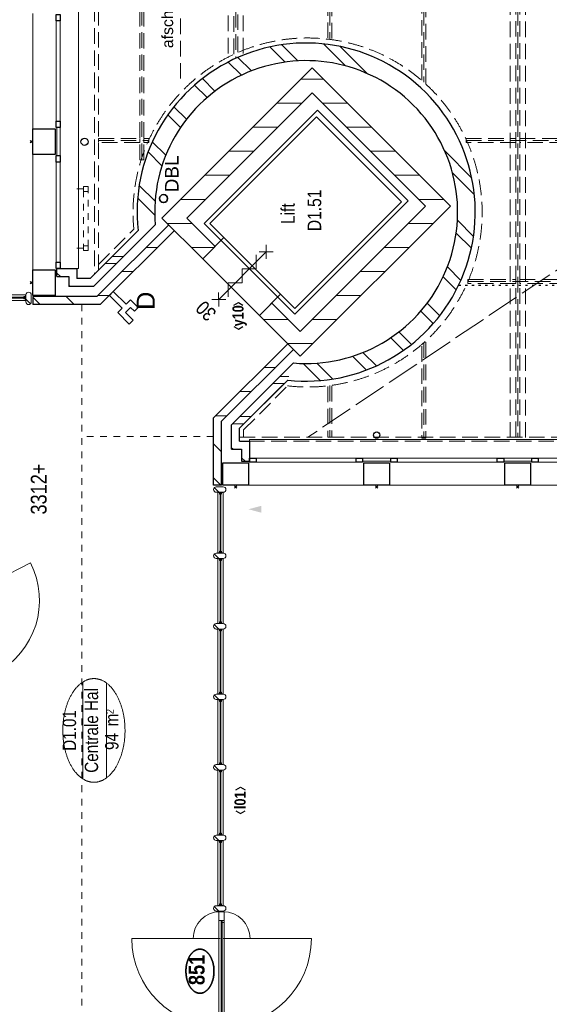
# Model space of a CAD drawing. Header units: millimetres. Extents: x 164327 to 368283, y 131426 to 274001.
# Tile 70 of 160: x 329553 to 336161, y 179595 to 191884. Entities that reach past the tile are written whole.
import ezdxf
from ezdxf.enums import TextEntityAlignment as Align

# ---------------------------------------------------------------- set-up
doc = ezdxf.new("R2010")
doc.units = ezdxf.units.MM
doc.header["$LTSCALE"] = 400
doc.header["$PDMODE"] = 3
doc.header["$PDSIZE"] = 15
for name, pattern in [('STYLE_01', [0.416641, 0.208282, -0.208359]), ('STYLE_02', [0.694427, 0.486069, -0.208359]), ('STYLE_03', [1.25, 1.041641, -0.208359]), ('STYLE_05', [0.208282, 0.069427, -0.138855])]:
    doc.linetypes.add(name, pattern=pattern)
for name, color, linetype, lineweight in [('BA-blusmiddelen', 7, 'Continuous', 15), ('BA-Brandveiligheid', 7, 'Continuous', 15), ('Buitenkozijnen', 140, 'Continuous', 15), ('Detailaanduiding', 5, 'Continuous', 70), ('Kozijnmerken', 43, 'Continuous', 9), ('mat-baksteen', 5, 'Continuous', 25), ('mat-beton (ihwg)', 5, 'Continuous', 25), ('mat-glas-hor', 5, 'Continuous', 15), ('mat-kalkzandsteen', 5, 'Continuous', 25), ('mat-naaldhout', 140, 'Continuous', 15), ('None', 7, 'Continuous', 9), ('Ruimtenummers', 5, 'Continuous', 25), ('Tekst', 140, 'Continuous', 15)]:
    doc.layers.add(name, color=color, linetype=linetype, lineweight=lineweight)
doc.styles.add('Arial', font='arial.ttf', dxfattribs={"height": 211.666667})
doc.styles.add('Arial Narrow', font='ARIALN.TTF', dxfattribs={"height": 222.25})
doc.styles.add('Arial Narrow (bold)', font='ARIALNB.TTF', dxfattribs={"height": 172.861111})
doc.styles.get("Standard").update_dxf_attribs({"font": 'arial.ttf'})

# ---------------------------------------------------------------- blocks, each defined once
blk = doc.blocks.new('*X667')
at = {"layer": 'None', "lineweight": 5}
blk.add_line((-9957, -7128), (-9917, -7088), dxfattribs=at)
blk = doc.blocks.new('*U668')
at = {"layer": 'mat-glas-hor', "color": 140, "lineweight": 15}
blk.add_lwpolyline([(-8705, -7089), (-9905, -7089), (-9905, -7101), (-8705, -7101)], close=True, dxfattribs=at)
at = {"layer": 'mat-naaldhout', "color": 140, "linetype": 'Continuous', "lineweight": 15}
for points in [[(-9917, -7103), (-9892, -7103), (-9892, -7128), (-10026, -7128), (-10026, -7061), (-9917, -7061)], [(-8700, -7103), (-8725, -7103), (-8725, -7128), (-8591, -7128), (-8591, -7061), (-8700, -7061)]]:
    blk.add_lwpolyline(points, close=True, dxfattribs=at)
at = {"layer": 'None', "color": 43, "linetype": 'Continuous', "lineweight": 9}
for p, q in [((-8926, -5975), (-8926, -7075)), ((-8926, -8215), (-8926, -7115))]:
    blk.add_line(p, q, dxfattribs=at)
at = {"layer": 'None', "color": 8, "lineweight": 5}
blk.add_lwpolyline([(-10026, -7128), (-10026, -7061), (-8700, -7061), (-8700, -7128)], close=True, dxfattribs=at)
at = {"layer": 'None', "color": 43, "linetype": 'Continuous', "lineweight": 9}
for centre, radius, start, end in [((-8926, -7075), 1100, 90, 180), ((-8926, -7075), 335, 0, 90), ((-8926, -7115), 1100, 180, 270), ((-8926, -7115), 335, 270, 0)]:
    blk.add_arc(centre, radius, start, end, dxfattribs=at)
at = {"layer": 'mat-naaldhout', "color": 140}
blk.add_blockref('*X667', (0, 0), dxfattribs=at)
blk = doc.blocks.new('*X192')
at = {"layer": 'None', "lineweight": 5}
blk.add_line((-24, -24), (34, 34), dxfattribs=at)
blk = doc.blocks.new('houten stijl 67 x 114')
at = {"layer": 'mat-naaldhout', "color": 140, "linetype": 'Continuous', "lineweight": 15, "flags": 128}
blk.add_lwpolyline([(33.5, 0), (33.5, 0, -0.4142136), (0, -33.5), (0, -33.5, -0.4142136), (-33.5, 0), (-33.5, 88), (-33.5, 88, -0.4142136), (0, 121.5), (0, 121.5, -0.4142136), (33.5, 88)], format="xyb", close=True, dxfattribs=at)
at = {"layer": 'mat-naaldhout', "color": 140}
blk.add_blockref('*X192', (0, 0), dxfattribs=at)
blk = doc.blocks.new('binnenpui 880 h.o.h.')
at = {"layer": 'mat-glas-hor', "color": 8, "lineweight": 5}
blk.add_lwpolyline([(18, -34), (88, -34), (88, -846), (18, -846)], close=True, dxfattribs=at)
at = {"layer": 'mat-glas-hor', "color": 140, "lineweight": 15}
blk.add_lwpolyline([(48, -40), (58, -40), (58, -840), (48, -840)], close=True, dxfattribs=at)
at = {"layer": 'mat-naaldhout', "color": 140, "linetype": 'Continuous', "lineweight": 15, "flags": 128}
for points in [[(43, -34), (18, -34), (18, -34, 0.414214), (20, -36), (36, -36, -0.414214), (40, -40), (40, -56, 0.414214), (42, -58), (43, -58)], [(63, -34), (88, -34), (88, -34, -0.414214), (86, -36), (70, -36, 0.414214), (66, -40), (66, -56, -0.414214), (64, -58), (63, -58)], [(43, -846), (18, -846), (18, -846, -0.414214), (20, -844), (36, -844, 0.414214), (40, -840), (40, -824, -0.414214), (42, -822), (43, -822)], [(63, -846), (88, -846), (88, -846, 0.414214), (86, -844), (70, -844, -0.414214), (66, -840), (66, -824, 0.414214), (64, -822), (63, -822)]]:
    blk.add_lwpolyline(points, format="xyb", close=True, dxfattribs=at)
at = {"layer": 'None', "color": 7, "rotation": 270}
for p in [(0, 0), (0, -880)]:
    blk.add_blockref('houten stijl 67 x 114', p, dxfattribs=at)
blk = doc.blocks.new('*U669')
at = {"layer": 'mat-glas-hor', "color": 8, "lineweight": 5}
blk.add_lwpolyline([(-3356, -7046), (-3356, -7116), (-4115, -7116), (-4115, -7046)], close=True, dxfattribs=at)
at = {"layer": 'mat-glas-hor', "color": 140, "lineweight": 15}
blk.add_lwpolyline([(-3362, -7076), (-3362, -7086), (-4109, -7086), (-4109, -7076)], close=True, dxfattribs=at)
at = {"layer": 'mat-naaldhout', "color": 140, "linetype": 'Continuous', "lineweight": 15, "flags": 128}
for points in [[(-4115, -7071), (-4115, -7046), (-4114, -7046, -0.414214), (-4112, -7048), (-4112, -7065, 0.414214), (-4109, -7068), (-4092, -7068, -0.414214), (-4090, -7070), (-4090, -7071)], [(-4115, -7092), (-4115, -7117), (-4114, -7117, 0.414214), (-4112, -7115), (-4112, -7098, -0.414214), (-4109, -7095), (-4092, -7095, 0.414214), (-4090, -7093), (-4090, -7092)], [(-3356, -7071), (-3356, -7046), (-3357, -7046, 0.414214), (-3359, -7048), (-3359, -7065, -0.414214), (-3362, -7068), (-3379, -7068, 0.414214), (-3381, -7070), (-3381, -7071)], [(-3356, -7092), (-3356, -7117), (-3357, -7117, -0.414214), (-3359, -7115), (-3359, -7098, 0.414214), (-3362, -7095), (-3379, -7095, -0.414214), (-3381, -7093), (-3381, -7092)]]:
    blk.add_lwpolyline(points, format="xyb", close=True, dxfattribs=at)
at = {"layer": 'None', "color": 7, "rotation": 180}
for p in [(-4149, -7028), (-3322, -7028)]:
    blk.add_blockref('houten stijl 67 x 114', p, dxfattribs=at)
blk = doc.blocks.new('*U670')
at = {"layer": 'mat-glas-hor', "color": 8, "lineweight": 5}
blk.add_lwpolyline([(-10101, -7046), (-10101, -7116), (-10682, -7116), (-10682, -7046)], close=True, dxfattribs=at)
at = {"layer": 'mat-glas-hor', "color": 140, "lineweight": 15}
blk.add_lwpolyline([(-10107, -7076), (-10107, -7086), (-10675, -7086), (-10675, -7076)], close=True, dxfattribs=at)
at = {"layer": 'mat-naaldhout', "color": 140, "linetype": 'Continuous', "lineweight": 15, "flags": 128}
for points in [[(-10682, -7071), (-10682, -7046), (-10681, -7046, -0.414214), (-10679, -7048), (-10679, -7065, 0.414214), (-10675, -7068), (-10659, -7068, -0.414214), (-10657, -7070), (-10657, -7071)], [(-10682, -7092), (-10682, -7117), (-10681, -7117, 0.414214), (-10679, -7115), (-10679, -7098, -0.414214), (-10675, -7095), (-10659, -7095, 0.414214), (-10657, -7093), (-10657, -7092)], [(-10101, -7071), (-10101, -7046), (-10102, -7046, 0.414214), (-10104, -7048), (-10104, -7065, -0.414214), (-10107, -7068), (-10124, -7068, 0.414214), (-10126, -7070), (-10126, -7071)], [(-10101, -7092), (-10101, -7117), (-10102, -7117, -0.414214), (-10104, -7115), (-10104, -7098, 0.414214), (-10107, -7095), (-10124, -7095, -0.414214), (-10126, -7093), (-10126, -7092)]]:
    blk.add_lwpolyline(points, format="xyb", close=True, dxfattribs=at)
at = {"layer": 'None', "color": 7, "rotation": 180}
for p in [(-10715, -7028), (-10067, -7028)]:
    blk.add_blockref('houten stijl 67 x 114', p, dxfattribs=at)
blk = doc.blocks.new('*U671')
at = {"layer": 'None', "color": 7}
for name in ['*U668', '*U670', '*U669']:
    blk.add_blockref(name, (0, 0), dxfattribs=at)
at = {"layer": 'None', "color": 7, "rotation": 270}
for p in [(-7669, -7028), (-6789, -7028), (-5909, -7028), (-5029, -7028), (-4149, -7028)]:
    blk.add_blockref('binnenpui 880 h.o.h.', p, dxfattribs=at)
blk = doc.blocks.new('*X818')
at = {"layer": 'None', "lineweight": 5}
blk.add_line((-922, 1906), (-880, 1948), dxfattribs=at)
blk = doc.blocks.new('*U819')
at = {"layer": 'mat-glas-hor', "color": 140, "lineweight": 15}
blk.add_lwpolyline([(-920, 694), (-920, 1894), (-908, 1894), (-908, 694)], close=True, dxfattribs=at)
at = {"layer": 'mat-naaldhout', "color": 140, "linetype": 'Continuous', "lineweight": 15}
for points in [[(-905, 1906), (-905, 1881), (-880, 1881), (-880, 2015), (-947, 2015), (-947, 1906)], [(-905, 689), (-905, 714), (-880, 714), (-880, 580), (-947, 580), (-947, 689)]]:
    blk.add_lwpolyline(points, close=True, dxfattribs=at)
at = {"layer": 'None', "color": 43, "linetype": 'Continuous', "lineweight": 9}
for p, q in [((-2034, 915), (-934, 915)), ((206, 915), (-894, 915))]:
    blk.add_line(p, q, dxfattribs=at)
at = {"layer": 'None', "color": 8, "lineweight": 5}
blk.add_lwpolyline([(-880, 2015), (-947, 2015), (-947, 689), (-880, 689)], close=True, dxfattribs=at)
at = {"layer": 'None', "color": 43, "linetype": 'Continuous', "lineweight": 9}
for centre, radius, start, end in [((-934, 915), 1100, 90, 180), ((-894, 915), 1100, 0, 90), ((-934, 915), 335, 180, 270), ((-894, 915), 335, 270, 0)]:
    blk.add_arc(centre, radius, start, end, dxfattribs=at)
at = {"layer": 'mat-naaldhout', "color": 140}
blk.add_blockref('*X818', (0, 0), dxfattribs=at)
blk = doc.blocks.new('*U820')
at = {"layer": 'mat-glas-hor', "color": 8, "lineweight": 5}
blk.add_lwpolyline([(-962, 2093), (-892, 2093), (-892, 2713), (-962, 2713)], close=True, dxfattribs=at)
at = {"layer": 'mat-glas-hor', "color": 140, "lineweight": 15}
blk.add_lwpolyline([(-932, 2100), (-922, 2100), (-922, 2706), (-932, 2706)], close=True, dxfattribs=at)
at = {"layer": 'mat-naaldhout', "color": 140, "linetype": 'Continuous', "lineweight": 15, "flags": 128}
for points in [[(-938, 2713), (-963, 2713), (-963, 2712, 0.414214), (-961, 2710), (-944, 2710, -0.414214), (-941, 2706), (-941, 2690, 0.414214), (-939, 2688), (-938, 2688)], [(-917, 2713), (-892, 2713), (-892, 2712, -0.414214), (-894, 2710), (-911, 2710, 0.414214), (-914, 2706), (-914, 2690, -0.414214), (-916, 2688), (-917, 2688)], [(-938, 2093), (-963, 2093), (-963, 2094, -0.414214), (-961, 2096), (-944, 2096, 0.414214), (-941, 2100), (-941, 2116, -0.414214), (-939, 2118), (-938, 2118)], [(-917, 2093), (-892, 2093), (-892, 2094, 0.414214), (-894, 2096), (-911, 2096, -0.414214), (-914, 2100), (-914, 2116, 0.414214), (-916, 2118), (-917, 2118)]]:
    blk.add_lwpolyline(points, format="xyb", close=True, dxfattribs=at)
at = {"layer": 'None', "color": 7, "xscale": -1, "rotation": 270}
for p in [(-980, 2746), (-980, 2060)]:
    blk.add_blockref('houten stijl 67 x 114', p, dxfattribs=at)
blk = doc.blocks.new('*U821')
at = {"layer": 'mat-glas-hor', "color": 8, "lineweight": 5}
blk.add_lwpolyline([(-962, -4653), (-892, -4653), (-892, -3894), (-962, -3894)], close=True, dxfattribs=at)
at = {"layer": 'mat-glas-hor', "color": 140, "lineweight": 15}
blk.add_lwpolyline([(-932, -4647), (-922, -4647), (-922, -3900), (-932, -3900)], close=True, dxfattribs=at)
at = {"layer": 'mat-naaldhout', "color": 140, "linetype": 'Continuous', "lineweight": 15, "flags": 128}
for points in [[(-938, -3894), (-963, -3894), (-963, -3895, 0.414214), (-961, -3897), (-944, -3897, -0.414214), (-941, -3900), (-941, -3917, 0.414214), (-939, -3919), (-938, -3919)], [(-917, -3894), (-892, -3894), (-892, -3895, -0.414214), (-894, -3897), (-911, -3897, 0.414214), (-914, -3900), (-914, -3917, -0.414214), (-916, -3919), (-917, -3919)], [(-938, -4653), (-963, -4653), (-963, -4652, -0.414214), (-961, -4650), (-944, -4650, 0.414214), (-941, -4647), (-941, -4630, -0.414214), (-939, -4628), (-938, -4628)], [(-917, -4653), (-892, -4653), (-892, -4652, 0.414214), (-894, -4650), (-911, -4650, -0.414214), (-914, -4647), (-914, -4630, 0.414214), (-916, -4628), (-917, -4628)]]:
    blk.add_lwpolyline(points, format="xyb", close=True, dxfattribs=at)
at = {"layer": 'None', "color": 7, "xscale": -1, "rotation": 270}
for p in [(-980, -3860), (-980, -4687)]:
    blk.add_blockref('houten stijl 67 x 114', p, dxfattribs=at)
blk = doc.blocks.new('*U822')
at = {"layer": 'None', "color": 7}
for name in ['*U820', '*U819', '*U821']:
    blk.add_blockref(name, (0, 0), dxfattribs=at)
at = {"layer": 'None', "color": 7, "xscale": -1, "rotation": 180}
for p in [(-980, -340), (-980, -1220), (-980, -2100), (-980, -2980), (-980, -3860)]:
    blk.add_blockref('binnenpui 880 h.o.h.', p, dxfattribs=at)
blk = doc.blocks.new('*U851')
at = {"layer": 'None', "color": 43, "linetype": 'STYLE_02', "lineweight": 9}
blk.add_line((1807, -6582), (4911, -6582), dxfattribs=at)
at = {"layer": 'None', "color": 43, "lineweight": 9}
for q in [(4752, -6539), (4752, -6624)]:
    blk.add_line((4911, -6582), q, dxfattribs=at)
at = {"layer": 'None', "color": 43, "insert": (2187, -6349), "char_height": 141.1, "attachment_point": 1, "style": 'Arial'}
blk.add_mtext('afschot', dxfattribs=at)
blk = doc.blocks.new('*U854')
at = {"layer": 'None', "color": 43, "linetype": 'STYLE_02', "lineweight": 9}
for p, q in [((-513, -5558), (-72, -6000)), ((-2669, -7370), (-2576, -7370)), ((-2576, -7370), (-2027, -7919))]:
    blk.add_line(p, q, dxfattribs=at)
blk.add_arc((136, -8168), 2178, 173.4354, 95.4977, dxfattribs=at)
blk = doc.blocks.new('*U855')
at = {"layer": 'None', "color": 140, "linetype": 'STYLE_02', "lineweight": 15}
for p, q in [((1036, -5558), (1036, -6185)), ((6276, -6098), (792, -6098)), ((2121, -7175), (6276, -7175)), ((6251, -7271), (2059, -7271)), ((2121, -7365), (6276, -7365)), ((-2024, -8445), (-2674, -8445)), ((6276, -8445), (2297, -8445)), ((-1485, -9618), (-2674, -9618)), ((6276, -9618), (1762, -9618)), ((-724, -10169), (-724, -27575)), ((1036, -10145), (1036, -21322)), ((-2674, -10695), (6276, -10695)), ((6276, -10791), (-2669, -10791)), ((-2674, -10885), (6276, -10885))]:
    blk.add_line(p, q, dxfattribs=at)
at = {"layer": 'None', "color": 43, "linetype": 'STYLE_02', "lineweight": 9}
for p, q in [((792, -6073), (6276, -6073)), ((792, -6123), (792, -6073)), ((792, -6123), (6276, -6123)), ((2113, -7246), (6276, -7246)), ((2136, -7296), (6276, -7296)), ((-2669, -8419), (-2669, -8469)), ((-2035, -8420), (-2669, -8419)), ((-2028, -8470), (-2669, -8469)), ((2307, -8469), (6276, -8469)), ((2314, -8419), (6276, -8419)), ((-2682, -9592), (-2682, -9642)), ((-1532, -9592), (-2682, -9592)), ((-1484, -9642), (-2682, -9642)), ((1740, -9643), (6276, -9642)), ((1788, -9593), (6276, -9592)), ((-2669, -10765), (6276, -10765)), ((-2669, -10815), (-2669, -10765)), ((-2669, -10815), (6276, -10815))]:
    blk.add_line(p, q, dxfattribs=at)
at = {"layer": 'None', "color": 140, "linetype": 'STYLE_03', "lineweight": 15}
blk.add_line((6326, -21570), (-2669, -8170), dxfattribs=at)
at = {"layer": 'None', "color": 43, "linetype": 'STYLE_02', "lineweight": 9}
for points in [[(6326, -5508), (-634, -5508), (-584, -5558), (6326, -5558)], [(1011, -5558), (1061, -5558), (1061, -6073), (1011, -6073)], [(1011, -6123), (1061, -6123), (1061, -6185), (1011, -6185)], [(-2719, -7320), (-2669, -7320), (-2669, -27630), (-2719, -27630)], [(-749, -10169), (-699, -10169), (-699, -10765), (-749, -10765)], [(1011, -10145), (1061, -10145), (1061, -10765), (1011, -10765)], [(-749, -10815), (-699, -10815), (-699, -11938), (-749, -11938)], [(1011, -10815), (1061, -10815), (1061, -11938), (1011, -11938)]]:
    blk.add_lwpolyline(points, close=True, dxfattribs=at)
at = {"layer": 'None', "color": 7}
for name in ['*U854', '*U851']:
    blk.add_blockref(name, (0, 0), dxfattribs=at)
blk = doc.blocks.new('*X921')
at = {"layer": 'None', "lineweight": 9}
for p, q in [((1800, -8365), (1800, -8224)), ((1500, -8665), (1500, -8354)), ((1200, -8965), (1200, -8654)), ((900, -9265), (900, -8954)), ((600, -9565), (600, -9254)), ((300, -9865), (300, -9554))]:
    blk.add_line(p, q, dxfattribs=at)
blk = doc.blocks.new('*X922')
at = {"layer": 'None', "lineweight": 9}
for p, q in [((104, -6260), (317, -6047)), ((276, -6265), (474, -6066)), ((720, -6351), (893, -6178)), ((850, -6398), (1017, -6230)), ((1196, -6582), (1354, -6424)), ((1299, -6656), (1455, -6499)), ((1571, -6914), (1727, -6758)), ((1650, -7012), (1807, -6855)), ((1850, -7343), (2014, -7178)), ((1903, -7466), (2071, -7298)), ((2013, -7887), (2202, -7698)), ((2028, -8048), (2229, -7847)), ((-1962, -8326), (-1749, -8113)), ((-1943, -8483), (-1744, -8284)), ((1966, -8640), (2240, -8367)), ((1870, -8913), (2208, -8575)), ((-1831, -8902), (-1658, -8729)), ((-1779, -9026), (-1611, -8859)), ((-1585, -9363), (-1427, -9205)), ((-1510, -9464), (-1353, -9308)), ((-1251, -9736), (-1095, -9580)), ((-1154, -9816), (-997, -9659)), ((-831, -10023), (-666, -9859)), ((-711, -10080), (-543, -9912)), ((566, -10217), (904, -9879)), ((-311, -10211), (-122, -10022)), ((-162, -10238), (39, -10037)), ((358, -10249), (631, -9975))]:
    blk.add_line(p, q, dxfattribs=at)
blk = doc.blocks.new('*X923')
at = {"layer": 'None', "lineweight": 9}
for p, q in [((300, -6896), (300, -6585)), ((600, -7196), (600, -6885)), ((900, -7495), (900, -7184)), ((1200, -7795), (1200, -7484)), ((1500, -8095), (1500, -7784)), ((1800, -8224), (1800, -8084))]:
    blk.add_line(p, q, dxfattribs=at)
blk = doc.blocks.new('*X924')
at = {"layer": 'None', "lineweight": 9}
for p, q in [((-1500, -8234), (-1500, -8076)), ((-1200, -8534), (-1200, -8223)), ((-900, -8834), (-900, -8523)), ((-600, -9134), (-600, -8823)), ((-300, -9434), (-300, -9123)), ((0, -9734), (0, -9423))]:
    blk.add_line(p, q, dxfattribs=at)
blk = doc.blocks.new('*X925')
at = {"layer": 'None', "lineweight": 9}
for p, q in [((-1200, -7928), (-1200, -7617)), ((-1500, -8076), (-1500, -7917))]:
    blk.add_line(p, q, dxfattribs=at)
blk = doc.blocks.new('Gevelpui best 1410 beton (2D)')
at = {"layer": 'Buitenkozijnen', "lineweight": 15}
for p, q in [((-260, 0), (-260, -1410)), ((-260, 0), (-210, 0)), ((-210, 0), (-210, -1410)), ((-260, -1410), (-210, -1410))]:
    blk.add_line(p, q, dxfattribs=at)
at = {"layer": 'Buitenkozijnen', "color": 92, "lineweight": 25}
for points in [[(-260, 0), (-210, 0), (-210, -80), (-260, -80)], [(-260, -1330), (-210, -1330), (-210, -1410), (-260, -1410)]]:
    blk.add_lwpolyline(points, close=True, dxfattribs=at)
at = {"layer": 'None', "color": 43, "linetype": 'Continuous', "lineweight": 9}
blk.add_line((-550, 15), (-550, -1425), dxfattribs=at)
blk = doc.blocks.new('*X959')
at = {"layer": 'None', "lineweight": 9}
for p, q in [((-2500, -7376), (-2500, -7234)), ((-2412, -7464), (-2412, -7322)), ((-2000, -7876), (-2000, -7734)), ((-1912, -7934), (-1912, -7822))]:
    blk.add_line(p, q, dxfattribs=at)
blk = doc.blocks.new('*X960')
at = {"layer": 'None', "lineweight": 9}
blk.add_line((-2810, -7229), (-2801, -7220), dxfattribs=at)
blk = doc.blocks.new('*X961')
at = {"layer": 'None', "lineweight": 9}
blk.add_line((-2969, -7388), (-2926, -7345), dxfattribs=at)
blk = doc.blocks.new('*X962')
at = {"layer": 'None', "lineweight": 9}
blk.add_line((-2819, -7238), (-2810, -7229), dxfattribs=at)
blk = doc.blocks.new('*X963')
at = {"layer": 'None', "lineweight": 9}
for p, q in [((-2400, -7165), (-2400, -7023)), ((-2100, -7465), (-2100, -7323)), ((-1800, -7765), (-1800, -7623))]:
    blk.add_line(p, q, dxfattribs=at)
blk = doc.blocks.new('*X964')
at = {"layer": 'None', "lineweight": 9}
for p, q in [((-3269, -7087), (-3177, -6995)), ((-2852, -7095), (-2752, -6995))]:
    blk.add_line(p, q, dxfattribs=at)
blk = doc.blocks.new('*X965')
at = {"layer": 'None', "lineweight": 9}
for p, q in [((-500, -5784), (-500, -5642)), ((-412, -5872), (-412, -5730))]:
    blk.add_line(p, q, dxfattribs=at)
blk = doc.blocks.new('*X966')
at = {"layer": 'None', "lineweight": 9}
blk.add_line((-789, -5208), (-780, -5199), dxfattribs=at)
blk = doc.blocks.new('*X967')
at = {"layer": 'None', "lineweight": 9}
blk.add_line((-664, -5083), (-621, -5040), dxfattribs=at)
blk = doc.blocks.new('*X968')
at = {"layer": 'None', "lineweight": 9}
blk.add_line((-780, -5199), (-771, -5190), dxfattribs=at)
blk = doc.blocks.new('*X969')
at = {"layer": 'None', "lineweight": 9}
for p, q in [((-1014, -4832), (-922, -4740)), ((-1014, -5257), (-914, -5157))]:
    blk.add_line(p, q, dxfattribs=at)
blk = doc.blocks.new('*X988')
at = {"layer": 'None', "lineweight": 9}
for p, q in [((0, -6728), (0, -6417)), ((-300, -7002), (-300, -6717))]:
    blk.add_line(p, q, dxfattribs=at)
blk = doc.blocks.new('*X989')
at = {"layer": 'None', "lineweight": 9}
for p, q in [((-900, -5695), (-900, -5553)), ((-600, -5995), (-600, -5853)), ((-300, -6295), (-300, -6153))]:
    blk.add_line(p, q, dxfattribs=at)
blk = doc.blocks.new('*X1097')
at = {"layer": 'None', "lineweight": 5}
blk.add_line((-5639, -4225), (-5607, -4193), dxfattribs=at)
blk = doc.blocks.new('*U1098')
at = {"layer": 'mat-glas-hor', "color": 140, "lineweight": 15}
blk.add_lwpolyline([(-4812, -3832), (-5520, -4193), (-5526, -4182), (-4817, -3821)], close=True, dxfattribs=at)
at = {"layer": 'mat-naaldhout', "color": 140, "linetype": 'Continuous', "lineweight": 15}
for points in [[(-4814, -3817), (-4836, -3828), (-4848, -3806), (-4728, -3745), (-4698, -3805), (-4795, -3854)], [(-5537, -4185), (-5515, -4174), (-5526, -4152), (-5646, -4213), (-5615, -4272), (-5518, -4223)]]:
    blk.add_lwpolyline(points, close=True, dxfattribs=at)
at = {"layer": 'None', "color": 43, "linetype": 'Continuous', "lineweight": 9}
blk.add_line((-4236, -4711), (-4698, -3805), dxfattribs=at)
at = {"layer": 'None', "color": 8, "lineweight": 5}
blk.add_lwpolyline([(-5646, -4213), (-5615, -4272), (-4698, -3805), (-4728, -3745)], close=True, dxfattribs=at)
at = {"layer": 'None', "color": 43, "linetype": 'Continuous', "lineweight": 9}
blk.add_arc((-4704, -3793), 1030, 207.9688, 296.9993, dxfattribs=at)
at = {"layer": 'mat-naaldhout', "color": 140}
blk.add_blockref('*X1097', (0, 0), dxfattribs=at)
blk = doc.blocks.new('*U1099')
at = {"layer": 'None', "color": 7}
blk.add_blockref('*U1098', (0, 0), dxfattribs=at)
blk = doc.blocks.new('*U1100')
at = {"layer": 'None', "color": 7}
blk.add_blockref('*U1099', (0, 0), dxfattribs=at)
blk = doc.blocks.new('HWA')
at = {"layer": 'None', "color": 92, "linetype": 'Continuous', "lineweight": 25}
blk.add_circle((0, -74), 40, dxfattribs=at)
blk = doc.blocks.new('030min zelfsluitend Y')
at = {"layer": 'BA-Brandveiligheid', "color": 7, "linetype": 'Continuous', "lineweight": 15}
for p, q in [((-62, 480), (62, 357)), ((62, 480), (-62, 357)), ((-62, -480), (62, -357)), ((62, -480), (-62, -357))]:
    blk.add_line(p, q, dxfattribs=at)
at = {"layer": 'None', "color": 7, "linetype": 'Continuous', "lineweight": 15}
for p, q in [((0, -418), (0, 418)), ((62, 189), (-62, 312)), ((62, 189), (-62, 65)), ((62, -58), (-62, 65)), ((62, -58), (-62, -182)), ((62, -305), (-62, -182))]:
    blk.add_line(p, q, dxfattribs=at)
at = {"layer": 'BA-Brandveiligheid', "color": 43, "insert": (-103, 722), "char_height": 177.8, "attachment_point": 1, "style": 'Arial Narrow'}
blk.add_mtext('30', dxfattribs=at)
blk = doc.blocks.new('Kolom 280x320')
at = {"layer": 'mat-beton (ihwg)', "lineweight": 25}
blk.add_lwpolyline([(-300, 160), (-20, 160), (-20, -160), (-300, -160)], close=True, dxfattribs=at)
at = {"layer": 'None', "color": 92, "linetype": 'Continuous', "lineweight": 5}
blk.add_point((0, 0), dxfattribs=at)
blk = doc.blocks.new('Ruimtenummer UV 50')
at = {"layer": 'Ruimtenummers', "color": 8, "lineweight": 5}
for p, q in [((602, 157), (-602, 157)), ((595, -137), (-595, -137))]:
    blk.add_line(p, q, dxfattribs=at)
blk.add_open_spline([(-323, 354), (-173, 406), (173, 406), (323, 354), (473, 302), (560, 212), (647, 122), (647, 18), (647, -86), (560, -176), (473, -266), (323, -318), (173, -370), (-173, -370), (-323, -318), (-474, -266), (-560, -176), (-647, -86), (-647, 18), (-647, 122), (-560, 212), (-474, 302), (-323, 354)], degree=2, knots=[0, 0, 0, 0.09962, 0.19924, 0.19924, 0.283607, 0.283607, 0.349619, 0.349619, 0.415638, 0.415638, 0.5, 0.5, 0.59962, 0.69924, 0.69924, 0.783607, 0.783607, 0.849619, 0.849619, 0.915638, 0.915638, 1, 1, 1], dxfattribs=at)
at = {"layer": 'Ruimtenummers', "attachment_point": 2, "style": 'Arial Narrow'}
for s, insert, char_height in [(' m', (104, -122), 165.9), (' 2', (220, -133), 96.8)]:
    blk.add_mtext(s, dxfattribs=dict(at, insert=insert, char_height=char_height))
at = {"layer": 'Ruimtenummers', "style": 'Arial Narrow'}
for tag, p in [('Nummer', (0, 407)), ('Naam', (0, 132)), ('Oppervlak', (-138, -122))]:
    blk.add_attdef(tag, text='', height=166, dxfattribs=at).set_placement(p, align=Align.TOP_CENTER)
blk = doc.blocks.new('DBL aansluiting')
at = {"layer": 'BA-blusmiddelen', "color": 140, "linetype": 'Continuous', "lineweight": 9}
blk.add_lwpolyline([(360, 112.5), (360, 45), (292.5, 45), (292.5, -45), (427.5, -45), (427.5, -112.5), (225, -112.5), (225, -33.75), (0, -33.75), (0, 33.75), (225, 33.75), (225, 112.5)], close=True, dxfattribs=at)
blk = doc.blocks.new('*U1179')
at = {"layer": 'None', "color": 140, "linetype": 'STYLE_01', "lineweight": 15}
for p, q in [((-310, -5370), (-310, -5290)), ((430, -5370), (430, -5290))]:
    blk.add_line(p, q, dxfattribs=at)
for points in [[(-340, -5370), (460, -5370), (460, -5430), (-340, -5430)], [(-340, -5370), (-280, -5370), (-280, -5430), (-340, -5430)], [(400, -5370), (460, -5370), (460, -5430), (400, -5430)]]:
    blk.add_lwpolyline(points, close=True, dxfattribs=at)
blk = doc.blocks.new('Kozijnmerk 50')
at = {"layer": 'Kozijnmerken', "color": 92, "linetype": 'Continuous', "lineweight": 25}
for points in [[(-132, 51), (-165, -6), (-132, -62)], [(132, 51), (165, -6), (132, -62)]]:
    blk.add_lwpolyline(points, dxfattribs=at)
at = {"layer": 'None', "color": 43, "style": 'Arial Narrow (bold)'}
blk.add_attdef('merk', text='', height=138, dxfattribs=at).set_placement((0, 0), align=Align.MIDDLE_CENTER)
blk = doc.blocks.new('Detail')
at = {"layer": 'Detailaanduiding', "color": 1, "linetype": 'Continuous', "lineweight": 35}
blk.add_open_spline([(-134, 154), (-70, 177), (77, 177), (141, 154), (205, 130), (242, 90), (278, 49), (278, 2), (278, -45), (242, -85), (205, -126), (141, -149), (77, -173), (-70, -173), (-134, -149), (-198, -126), (-235, -85), (-272, -45), (-272, 2), (-272, 49), (-235, 90), (-198, 130), (-134, 154)], degree=2, knots=[0, 0, 0, 0.097932, 0.195864, 0.195864, 0.280023, 0.280023, 0.347931, 0.347931, 0.415846, 0.415846, 0.5, 0.5, 0.597932, 0.695864, 0.695864, 0.780023, 0.780023, 0.847931, 0.847931, 0.915846, 0.915846, 1, 1, 1], dxfattribs=at)
at = {"layer": 'Detailaanduiding', "style": 'Arial Narrow (bold)'}
blk.add_attdef('Detail', text='', height=198, dxfattribs=at).set_placement((-170, 142), align=Align.TOP_LEFT)
at = {"layer": 'None', "color": 0, "flags": 1}
blk.add_attdef('Fragment', (-272, -528), '', height=198, dxfattribs=at)

msp = doc.modelspace()

# ---------------------------------------------------------------- linework, layer by layer
at = {"layer": 'BA-blusmiddelen', "color": 43, "lineweight": 9}
msp.add_solid([(332406.97992, 185773.75849), (332565.72992, 185816.29542), (332565.72992, 185731.22155)], dxfattribs=at)
at = {"layer": 'Buitenkozijnen', "color": 43, "linetype": 'Continuous', "lineweight": 9, "flags": 128}
for points in [[(330057.02056, 210642.75849), (330287.02056, 210642.75849), (330287.02056, 188777.75849), (330266.97992, 188777.75849)], [(332421.97992, 186622.75849), (332421.97992, 186642.75849), (359736.97992, 186642.75849), (359736.97992, 186412.79912)]]:
    msp.add_lwpolyline(points, dxfattribs=at)
at = {"layer": 'Buitenkozijnen', "lineweight": 15}
for points in [[(330057.02056, 190537.75849), (330016.97992, 190537.75849), (330016.97992, 190187.75849), (330057.02056, 190187.75849)], [(333831.97992, 186372.75849), (333831.97992, 186412.79912), (334181.97992, 186412.79912), (334181.97992, 186372.75849)], [(335591.97992, 186372.75849), (335591.97992, 186412.79912), (335941.97992, 186412.79912), (335941.97992, 186372.75849)]]:
    msp.add_lwpolyline(points, close=True, dxfattribs=at)
at = {"layer": 'mat-baksteen', "lineweight": 25}
for p, q in [((331029.61873, 189252.1592), (330430.21802, 188652.75849)), ((331243.59911, 189324.71822), (330471.63938, 188552.75849)), ((330016.97992, 188777.75849), (330266.97992, 188777.75849)), ((330016.97992, 188677.75849), (330016.97992, 188777.75849)), ((330266.97992, 188777.75849), (330266.97992, 188652.75849)), ((330016.97992, 188677.75849), (330166.97992, 188677.75849)), ((330166.97992, 188677.75849), (330166.97992, 188552.75849)), ((330430.21802, 188652.75849), (330266.97992, 188652.75849)), ((330471.63938, 188552.75849), (330166.97992, 188552.75849)), ((332196.97992, 186827.41794), (332968.93966, 187599.37768)), ((332296.97992, 186785.99658), (332896.38063, 187385.39729)), ((332196.97992, 186522.75849), (332196.97992, 186827.41794)), ((332296.97992, 186622.75849), (332296.97992, 186785.99658)), ((332296.97992, 186622.75849), (332421.97992, 186622.75849)), ((332421.97992, 186622.75849), (332421.97992, 186372.75849)), ((332196.97992, 186522.75849), (332321.97992, 186522.75849)), ((332321.97992, 186522.75849), (332321.97992, 186372.75849)), ((332321.97992, 186372.75849), (332421.97992, 186372.75849))]:
    msp.add_line(p, q, dxfattribs=at)
at = {"layer": 'mat-baksteen', "color": 140, "lineweight": 15}
for points in [[(333268.40128, 190755.55069), (334399.77213, 189624.17984), (332985.55857, 188209.96628), (331854.18772, 189341.33713)], [(333254.25914, 190670.69788), (334314.91931, 189610.03771), (332985.55857, 188280.67696), (331924.89839, 189341.33713)], [(332101.67509, 189164.56043), (332808.78187, 188457.45365), (332543.61683, 188192.28861), (331836.51005, 188899.39539)]]:
    msp.add_lwpolyline(points, close=True, dxfattribs=at)
at = {"layer": 'mat-baksteen', "lineweight": 25}
for radius, start, end in [(2110, 263.725682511, 186.274317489), (1890, 265.203372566, 184.79662743)]:
    msp.add_arc((333126.97992, 189482.75849), radius, start, end, dxfattribs=at)
at = {"layer": 'mat-kalkzandsteen', "lineweight": 25}
for p, q in [((331328.06359, 189407.84185), (333201.16542, 191282.40595)), ((333201.16542, 191282.40595), (334926.56668, 189557.0047)), ((331639.12989, 189407.90253), (333201.22613, 190971.21826)), ((333201.22613, 190971.21826), (334615.4397, 189557.0047)), ((334926.56668, 189557.0047), (333052.73371, 187683.17173)), ((334615.4397, 189557.0047), (333052.73371, 187994.29871)), ((331836.51005, 188899.39539), (331327.39316, 189408.51227)), ((331992.07354, 189054.95888), (331638.52015, 189408.51227)), ((331412.24598, 189323.65946), (330516.345, 188427.75849)), ((331482.95666, 189252.94878), (330557.76636, 188327.75849)), ((331992.07354, 189054.95888), (331836.51005, 188899.39539)), ((329716.97992, 188427.75849), (329716.97992, 188327.75849)), ((330516.345, 188427.75849), (329716.97992, 188427.75849)), ((330557.76636, 188327.75849), (329716.97992, 188327.75849)), ((332699.18032, 188347.8521), (332543.61683, 188192.28861)), ((333052.73371, 187994.29871), (332699.18032, 188347.8521)), ((333052.73371, 187683.17173), (332543.61683, 188192.28861)), ((331971.97992, 186913.54492), (332897.17022, 187838.73522)), ((332071.97992, 186872.12357), (332967.8809, 187768.02454)), ((331971.97992, 186072.75849), (331971.97992, 186913.54492)), ((332071.97992, 186072.75849), (332071.97992, 186872.12357)), ((332071.97992, 186072.75849), (331971.97992, 186072.75849))]:
    msp.add_line(p, q, dxfattribs=at)
at = {"layer": 'None', "color": 43, "lineweight": 9}
for p, q in [((330485.02056, 188707.56102), (331029.61873, 189252.1592)), ((332296.97992, 186785.99658), (332833.43951, 187322.45618))]:
    msp.add_line(p, q, dxfattribs=at)
at = {"layer": 'None', "color": 92, "linetype": 'STYLE_05', "lineweight": 25}
msp.add_line((335029.25488, 188569.82366), (349846.97992, 188569.82366), dxfattribs=at)
at = {"layer": 'None', "color": 8, "linetype": 'STYLE_01', "lineweight": 5}
for p, q in [((330326.97992, 188327.75849), (330326.97992, 173202.75849)), ((331971.97992, 186683.54492), (330326.97992, 186683.54492))]:
    msp.add_line(p, q, dxfattribs=at)
at = {"layer": 'None', "color": 92, "linetype": 'Continuous', "lineweight": 25}
msp.add_circle((330361.97992, 190360.42521), 45, dxfattribs=at)
at = {"layer": 'None', "color": 7, "linetype": 'Continuous', "lineweight": 35}
msp.add_circle((331346.97992, 189651.69912), 50, dxfattribs=at)

# ---------------------------------------------------------------- block references
at = {"layer": 'Buitenkozijnen', "color": 7}
for p in [(330266.97992, 191947.75849), (330266.97992, 190187.75849)]:
    msp.add_blockref('Gevelpui best 1410 beton (2D)', p, dxfattribs=at)
at = {"layer": 'Buitenkozijnen', "color": 7, "rotation": 90}
for p in [(332421.97992, 186622.75849), (334181.97992, 186622.75849), (335941.97992, 186622.75849)]:
    msp.add_blockref('Gevelpui best 1410 beton (2D)', p, dxfattribs=at)
at = {"layer": 'Detailaanduiding', "color": 7, "rotation": 90}
msp.add_blockref('Detail', (331803.85188, 180005.18056), dxfattribs=at).add_auto_attribs({'Detail': '851'})
at = {"layer": 'Kozijnmerken', "color": 7, "rotation": 90}
for p, values in [((332276.29657, 188188.2528), {'merk': 'y10'}), ((332302.21107, 182141.69912), {'merk': 'l01'})]:
    msp.add_blockref('Kozijnmerk 50', p, dxfattribs=at).add_auto_attribs(values)
at = {"layer": 'mat-baksteen', "rotation": 90}
for name in ['*X922', '*X965', '*X967', '*X968', '*X966', '*X959', '*X960', '*X962', '*X961']:
    msp.add_blockref(name, (324976.97992, 189341.69912), dxfattribs=at)
at = {"layer": 'mat-baksteen', "color": 7, "rotation": 180}
for p in [(329696.97992, 190362.75849), (329696.97992, 188602.75849)]:
    msp.add_blockref('Kolom 280x320', p, dxfattribs=at)
at = {"layer": 'mat-beton (ihwg)', "color": 7, "rotation": 90}
msp.add_blockref('HWA', (333932.97967, 186699.53171), dxfattribs=at)
at = {"layer": 'mat-kalkzandsteen', "rotation": 90}
for name in ['*X923', '*X921', '*X988', '*X924', '*X989', '*X969', '*X925', '*X963', '*X964']:
    msp.add_blockref(name, (324976.97992, 189341.69912), dxfattribs=at)
at = {"layer": 'None', "color": 7}
for name, p, rotation in [('*U855', (324976.97992, 189341.69912), 90), ('*U1179', (324976.97992, 189341.69912), 90), ('*U822', (324976.97992, 189341.69912), 90), ('DBL aansluiting', (330696.97992, 188466.97205), 315), ('*U1100', (324976.97992, 189341.69912), 90), ('Kolom 280x320', (332246.97992, 186052.75849), 270), ('Kolom 280x320', (334006.97992, 186052.75849), 270), ('Kolom 280x320', (335766.97992, 186052.75849), 270), ('*U671', (324976.97992, 189341.69912), 90)]:
    msp.add_blockref(name, p, dxfattribs=dict(at, rotation=rotation))
at = {"layer": 'Ruimtenummers', "rotation": 90}
msp.add_blockref('Ruimtenummer UV 50', (330496.74659, 183013.20164), dxfattribs=at).add_auto_attribs({'Nummer': 'D1.01', 'Naam': 'Centrale Hal', 'Oppervlak': '94'})
at = {"layer": 'Tekst', "color": 7, "rotation": 134.9999999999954}
msp.add_blockref('030min zelfsluitend Y', (332331.26746, 188689.04603), dxfattribs=at)

# ---------------------------------------------------------------- texts
at = {"layer": 'BA-blusmiddelen', "color": 43, "insert": (331012.47568, 188261.69912), "char_height": 225.77778, "attachment_point": 1, "rotation": 90, "style": 'Arial'}
msp.add_mtext('D', dxfattribs=at)
at = {"layer": 'Ruimtenummers', "char_height": 169.333333, "attachment_point": 1, "rotation": 90, "style": 'Arial Narrow'}
for s, insert in [('D1.51', (333145.02659, 189245.26157)), ('Lift\\P', (332814.77159, 189333.34856))]:
    msp.add_mtext(s, dxfattribs=dict(at, insert=insert))
at = {"layer": 'Tekst', "color": 0, "insert": (331365.70214, 189728.74841), "char_height": 169.333333, "attachment_point": 1, "rotation": 90, "style": 'Arial'}
msp.add_mtext('DBL\\P', dxfattribs=at)
at = {"layer": 'Tekst', "color": 92, "insert": (329690.74278, 185707.9769), "char_height": 197.555556, "attachment_point": 1, "rotation": 90, "style": 'Arial Narrow'}
msp.add_mtext('3312+', dxfattribs=at)

doc.saveas('drawing.dxf')
